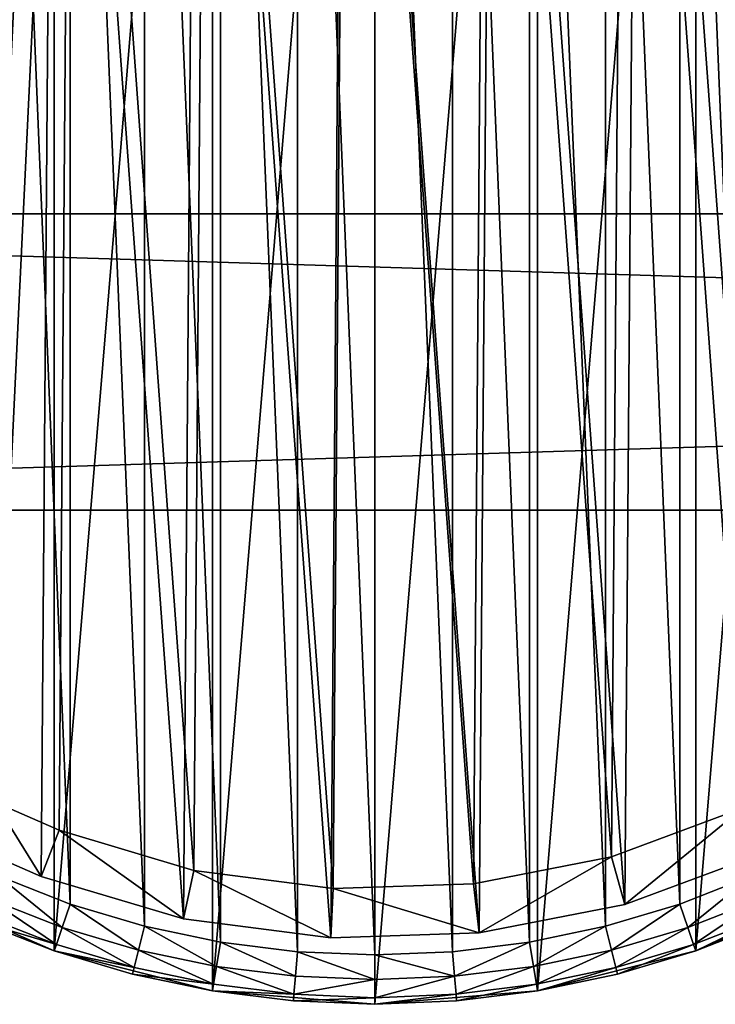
# Model space of a CAD drawing. Header units: millimetres. Extents: x 2 to 392, y -79 to 45.
# Tile 3 of 14: x 58 to 86, y -51 to -11. Entities that reach past the tile are written whole.
import ezdxf

# ---------------------------------------------------------------- set-up
doc = ezdxf.new("R2010")
doc.units = ezdxf.units.MM
doc.header["$LTSCALE"] = 25.4
doc.layers.get('0').update_dxf_attribs({"true_color": 0xff5454})

# ---------------------------------------------------------------- blocks, each defined once
blk = doc.blocks.new('PILLS-II-8264.STL')
at = {"color": 250, "true_color": 0x262626}
mesh = blk.add_polyface(dxfattribs=at)
corners = [(33.424, -1.131, 7.876), (32.337, -14.253, 7.876), (32.337, -7.647, 7.876), (33.424, -20.769, 7.876), (35.569, 5.118, 7.876), (35.569, -27.018, 7.876), (38.713, 10.928, 7.876), (38.713, -32.828, 7.876), (42.771, 16.141, 7.876), (42.771, -38.041, 7.876), (47.631, 20.616, 7.876), (47.631, -42.516, 7.876), (53.162, 24.229, 7.876), (53.162, -46.129, 7.876), (59.212, 26.883, 7.876), (59.212, -48.783, 7.876), (65.616, 28.504, 7.876), (65.616, -50.404, 7.876), (72.2, 29.05, 7.876), (72.2, -50.95, 7.876), (78.784, 28.504, 7.876), (78.784, -50.404, 7.876), (85.188, 26.883, 7.876), (85.188, -48.783, 7.876), (91.238, 24.229, 7.876), (91.238, -46.129, 7.876), (96.769, 20.616, 7.876), (96.769, -42.516, 7.876), (101.629, 16.141, 7.876), (101.629, -38.041, 7.876), (105.687, 10.928, 7.876), (105.687, -32.828, 7.876), (108.831, 5.118, 7.876), (108.831, -27.018, 7.876), (110.976, -1.131, 7.876), (110.976, -20.769, 7.876), (112.063, -7.647, 7.876), (112.063, -14.253, 7.876)]
mesh.append_faces([[corners[k] for k in face] for face in [(0, 1, 2), (35, 36, 37)]], dxfattribs={"vtx0": -1, "color": 250})
mesh.append_faces([[corners[k] for k in face] for face in [(1, 0, 3), (3, 4, 5), (5, 6, 7), (7, 8, 9), (9, 10, 11), (11, 12, 13), (13, 14, 15), (15, 16, 17), (17, 18, 19), (19, 20, 21), (21, 22, 23), (23, 24, 25), (25, 26, 27), (27, 28, 29), (29, 30, 31), (31, 32, 33), (33, 34, 35)]], dxfattribs={"vtx0": -1, "vtx1": -1, "color": 250})
mesh.append_faces([[corners[k] for k in face] for face in [(3, 0, 4), (5, 4, 6), (7, 6, 8), (9, 8, 10), (11, 10, 12), (13, 12, 14), (15, 14, 16), (17, 16, 18), (19, 18, 20), (21, 20, 22), (23, 22, 24), (25, 24, 26), (27, 26, 28), (29, 28, 30), (31, 30, 32), (33, 32, 34), (35, 34, 36)]], dxfattribs={"vtx0": -1, "vtx2": -1, "color": 250})
mesh = blk.add_polyface(dxfattribs=at)
corners = [(34.33, -14.088, 31.275), (34.33, -7.812, 31.275), (34.2, -10.95, 31.275), (34.718, -17.205, 31.275), (34.718, -4.695, 31.275), (35.363, -20.278, 31.275), (35.363, -1.622, 31.275), (36.259, -23.289, 31.275), (36.259, 1.389, 31.275), (37.401, -26.214, 31.275), (37.401, 4.314, 31.275), (38.78, -29.036, 31.275), (38.78, 7.136, 31.275), (40.388, -31.734, 31.275), (40.388, 9.834, 31.275), (42.213, -34.29, 31.275), (42.213, 12.39, 31.275), (44.242, -36.687, 31.275), (44.242, 14.787, 31.275), (46.463, -38.908, 31.275), (46.463, 17.008, 31.275), (48.86, -40.937, 31.275), (48.86, 19.037, 31.275), (51.416, -42.762, 31.275), (51.416, 20.862, 31.275), (54.114, -44.37, 31.275), (54.114, 22.47, 31.275), (56.936, -45.749, 31.275), (56.936, 23.849, 31.275), (59.861, -46.891, 31.275), (59.861, 24.991, 31.275), (62.872, -47.787, 31.275), (62.872, 25.887, 31.275), (65.945, -48.432, 31.275), (65.945, 26.532, 31.275), (69.062, -48.82, 31.275), (69.062, 26.92, 31.275), (72.2, -48.95, 31.275), (72.2, 27.05, 31.275), (75.338, -48.82, 31.275), (75.338, 26.92, 31.275), (78.455, -48.432, 31.275), (78.455, 26.532, 31.275), (81.528, -47.787, 31.275), (81.528, 25.887, 31.275), (84.539, -46.891, 31.275), (84.539, 24.991, 31.275), (87.464, -45.749, 31.275), (87.464, 23.849, 31.275), (90.286, -44.37, 31.275), (90.286, 22.47, 31.275), (92.984, -42.762, 31.275), (92.984, 20.862, 31.275), (95.54, -40.937, 31.275), (95.54, 19.037, 31.275), (97.937, -38.908, 31.275), (97.937, 17.008, 31.275), (100.158, -36.687, 31.275), (100.158, 14.787, 31.275), (102.187, -34.29, 31.275), (102.187, 12.39, 31.275), (104.012, -31.734, 31.275), (104.012, 9.834, 31.275), (105.62, -29.036, 31.275), (105.62, 7.136, 31.275), (106.999, -26.214, 31.275), (106.999, 4.314, 31.275), (108.141, -23.289, 31.275), (108.141, 1.389, 31.275), (109.037, -20.278, 31.275), (109.037, -1.622, 31.275), (109.682, -17.205, 31.275), (109.682, -4.695, 31.275), (110.07, -14.088, 31.275), (110.07, -7.812, 31.275), (110.2, -10.95, 31.275)]
mesh.append_faces([[corners[k] for k in face] for face in [(0, 1, 2), (74, 73, 75)]], dxfattribs={"vtx0": -1, "color": 250})
mesh.append_faces([[corners[k] for k in face] for face in [(1, 3, 4), (4, 5, 6), (6, 7, 8), (8, 9, 10), (10, 11, 12), (12, 13, 14), (14, 15, 16), (16, 17, 18), (18, 19, 20), (20, 21, 22), (22, 23, 24), (24, 25, 26), (26, 27, 28), (28, 29, 30), (30, 31, 32), (32, 33, 34), (34, 35, 36), (36, 37, 38), (38, 39, 40), (40, 41, 42), (42, 43, 44), (44, 45, 46), (46, 47, 48), (48, 49, 50), (50, 51, 52), (52, 53, 54), (54, 55, 56), (56, 57, 58), (58, 59, 60), (60, 61, 62), (62, 63, 64), (64, 65, 66), (66, 67, 68), (68, 69, 70), (70, 71, 72), (72, 73, 74)]], dxfattribs={"vtx0": -1, "vtx1": -1, "color": 250})
mesh.append_faces([[corners[k] for k in face] for face in [(1, 0, 3), (4, 3, 5), (6, 5, 7), (8, 7, 9), (10, 9, 11), (12, 11, 13), (14, 13, 15), (16, 15, 17), (18, 17, 19), (20, 19, 21), (22, 21, 23), (24, 23, 25), (26, 25, 27), (28, 27, 29), (30, 29, 31), (32, 31, 33), (34, 33, 35), (36, 35, 37), (38, 37, 39), (40, 39, 41), (42, 41, 43), (44, 43, 45), (46, 45, 47), (48, 47, 49), (50, 49, 51), (52, 51, 53), (54, 53, 55), (56, 55, 57), (58, 57, 59), (60, 59, 61), (62, 61, 63), (64, 63, 65), (66, 65, 67), (68, 67, 69), (70, 69, 71), (72, 71, 73)]], dxfattribs={"vtx0": -1, "vtx2": -1, "color": 250})
at = {"color": 7, "true_color": 0xffffff}
mesh = blk.add_polyface(dxfattribs=at)
corners = [(35.868, -19.61, 7.221), (34.995, -7.659, 7.221), (34.949, -13.67, 7.221), (36.005, -1.734, 7.221), (37.728, -25.326, 7.221), (37.952, 3.953, 7.221), (40.48, -30.67, 7.221), (40.786, 9.254, 7.221), (44.054, -35.503, 7.221), (44.434, 14.031, 7.221), (48.357, -39.7, 7.221), (48.801, 18.162, 7.221), (53.278, -43.152, 7.221), (53.773, 21.538, 7.221), (55.93, -44.57, 7.221), (59.223, 24.073, 7.221), (58.688, -45.77, 7.221), (64.449, -47.487, 7.221), (65.01, 25.701, 7.221), (70.41, -48.257, 7.221), (70.982, 26.38, 7.221), (76.418, -48.061, 7.221), (76.986, 26.092, 7.221), (82.316, -46.904, 7.221), (82.866, 24.845, 7.221), (87.953, -44.816, 7.221), (88.47, 22.67, 7.221), (93.181, -41.85, 7.221), (93.652, 19.625, 7.221), (97.866, -38.084, 7.221), (98.279, 15.788, 7.221), (101.886, -33.616, 7.221), (102.23, 11.258, 7.221), (105.138, -28.56, 7.221), (105.404, 6.153, 7.221), (107.536, -23.049, 7.221), (107.717, 0.606, 7.221), (109.019, -17.224, 7.221), (109.111, -5.241, 7.221), (109.549, -11.236, 7.221)]
mesh.append_faces([[corners[k] for k in face] for face in [(0, 1, 2), (38, 37, 39)]], dxfattribs={"vtx0": -1, "color": 7})
mesh.append_faces([[corners[k] for k in face] for face in [(1, 0, 3), (3, 4, 5), (5, 6, 7), (7, 8, 9), (9, 10, 11), (11, 12, 13), (13, 14, 15), (15, 17, 18), (18, 19, 20), (20, 21, 22), (22, 23, 24), (24, 25, 26), (26, 27, 28), (28, 29, 30), (30, 31, 32), (32, 33, 34), (34, 35, 36), (36, 37, 38)]], dxfattribs={"vtx0": -1, "vtx1": -1, "color": 7})
mesh.append_faces([[corners[k] for k in face] for face in [(3, 0, 4), (5, 4, 6), (7, 6, 8), (9, 8, 10), (11, 10, 12), (13, 12, 14), (15, 14, 16), (15, 16, 17), (18, 17, 19), (20, 19, 21), (22, 21, 23), (24, 23, 25), (26, 25, 27), (28, 27, 29), (30, 29, 31), (32, 31, 33), (34, 33, 35), (36, 35, 37)]], dxfattribs={"vtx0": -1, "vtx2": -1, "color": 7})
mesh = blk.add_polyface(dxfattribs=at)
corners = [(36.987, -7.836, 0.575), (37.813, -19.147, 0.575), (36.944, -13.524, 0.575), (37.943, -2.227, 0.575), (39.574, -24.556, 0.575), (39.786, 3.155, 0.575), (42.179, -29.614, 0.575), (42.468, 8.172, 0.575), (45.561, -34.188, 0.575), (45.921, 12.693, 0.575), (49.634, -38.16, 0.575), (50.054, 16.603, 0.575), (54.291, -41.428, 0.575), (54.76, 19.799, 0.575), (56.801, -42.77, 0.575), (59.918, 22.198, 0.575), (59.412, -43.906, 0.575), (64.864, -45.53, 0.575), (65.395, 23.739, 0.575), (70.506, -46.259, 0.575), (71.047, 24.381, 0.575), (76.192, -46.074, 0.575), (76.73, 24.109, 0.575), (81.775, -44.979, 0.575), (82.295, 22.928, 0.575), (87.109, -43.002, 0.575), (87.599, 20.87, 0.575), (92.058, -40.195, 0.575), (92.503, 17.988, 0.575), (96.492, -36.631, 0.575), (96.882, 14.356, 0.575), (100.297, -32.402, 0.575), (100.622, 10.069, 0.575), (103.374, -27.617, 0.575), (103.626, 5.238, 0.575), (105.644, -22.401, 0.575), (105.816, -0.013, 0.575), (107.048, -16.888, 0.575), (107.135, -5.547, 0.575), (107.549, -11.221, 0.575)]
mesh.append_faces([[corners[k] for k in face] for face in [(0, 1, 2), (37, 38, 39)]], dxfattribs={"vtx0": -1, "color": 7})
mesh.append_faces([[corners[k] for k in face] for face in [(1, 3, 4), (4, 5, 6), (6, 7, 8), (8, 9, 10), (10, 11, 12), (12, 13, 14), (14, 15, 16), (16, 15, 17), (17, 18, 19), (19, 20, 21), (21, 22, 23), (23, 24, 25), (25, 26, 27), (27, 28, 29), (29, 30, 31), (31, 32, 33), (33, 34, 35), (35, 36, 37)]], dxfattribs={"vtx0": -1, "vtx1": -1, "color": 7})
mesh.append_faces([[corners[k] for k in face] for face in [(1, 0, 3), (4, 3, 5), (6, 5, 7), (8, 7, 9), (10, 9, 11), (12, 11, 13), (14, 13, 15), (17, 15, 18), (19, 18, 20), (21, 20, 22), (23, 22, 24), (25, 24, 26), (27, 26, 28), (29, 28, 30), (31, 30, 32), (33, 32, 34), (35, 34, 36), (37, 36, 38)]], dxfattribs={"vtx0": -1, "vtx2": -1, "color": 7})
at = {"color": 250, "true_color": 0x262626}
mesh = blk.add_polyface(dxfattribs=at)
corners = [(392.2, -30.95, 41.276), (2.2, -18.95, 41.276), (2.2, -30.95, 41.276), (392.2, -18.95, 41.276)]
mesh.append_faces([[corners[k] for k in face] for face in [(0, 1, 2), (1, 0, 3)]], dxfattribs={"vtx0": -1, "color": 250})
mesh = blk.add_polyface(dxfattribs=at)
corners = [(2.2, -18.95, 41.276), (392.2, -18.95, 31.275), (2.2, -18.95, 31.275), (392.2, -18.95, 41.276)]
mesh.append_faces([[corners[k] for k in face] for face in [(0, 1, 2), (1, 0, 3)]], dxfattribs={"vtx0": -1, "color": 250})
mesh = blk.add_polyface(dxfattribs=at)
corners = [(392.2, -18.95, 31.275), (2.2, -30.95, 31.275), (2.2, -18.95, 31.275), (392.2, -30.95, 31.275)]
mesh.append_faces([[corners[k] for k in face] for face in [(0, 1, 2), (1, 0, 3)]], dxfattribs={"vtx0": -1, "color": 250})
mesh = blk.add_polyface(dxfattribs=at)
corners = [(392.2, -30.95, 41.276), (2.2, -30.95, 31.275), (392.2, -30.95, 31.275), (2.2, -30.95, 41.276)]
mesh.append_faces([[corners[k] for k in face] for face in [(0, 1, 2), (1, 0, 3)]], dxfattribs={"vtx0": -1, "color": 250})
at = {"color": 7, "true_color": 0xffffff}
mesh = blk.add_polyface(dxfattribs=at)
corners = [(56.801, -42.77, 0.575), (58.688, -45.77, 2.575), (55.93, -44.57, 2.575), (59.412, -43.906, 0.575)]
mesh.append_faces([[corners[k] for k in face] for face in [(0, 1, 2), (1, 0, 3)]], dxfattribs={"vtx0": -1, "color": 7})
mesh = blk.add_polyface(dxfattribs=at)
corners = [(87.109, -43.002, 0.575), (82.316, -46.904, 2.575), (81.775, -44.979, 0.575), (87.953, -44.816, 2.575)]
mesh.append_faces([[corners[k] for k in face] for face in [(0, 1, 2), (1, 0, 3)]], dxfattribs={"vtx0": -1, "color": 7})
mesh = blk.add_polyface(dxfattribs=at)
corners = [(59.412, -43.906, 0.575), (64.449, -47.487, 2.575), (58.688, -45.77, 2.575), (64.864, -45.53, 0.575)]
mesh.append_faces([[corners[k] for k in face] for face in [(0, 1, 2), (1, 0, 3)]], dxfattribs={"vtx0": -1, "color": 7})
mesh = blk.add_polyface(dxfattribs=at)
corners = [(58.688, -45.77, 7.221), (55.93, -44.57, 2.575), (58.688, -45.77, 2.575), (55.93, -44.57, 7.221)]
mesh.append_faces([[corners[k] for k in face] for face in [(0, 1, 2), (1, 0, 3)]], dxfattribs={"vtx0": -1, "color": 7})
mesh = blk.add_polyface(dxfattribs=at)
corners = [(81.775, -44.979, 0.575), (76.418, -48.061, 2.575), (76.192, -46.074, 0.575), (82.316, -46.904, 2.575)]
mesh.append_faces([[corners[k] for k in face] for face in [(0, 1, 2), (1, 0, 3)]], dxfattribs={"vtx0": -1, "color": 7})
mesh = blk.add_polyface(dxfattribs=at)
corners = [(87.953, -44.816, 7.221), (82.316, -46.904, 2.575), (87.953, -44.816, 2.575), (82.316, -46.904, 7.221)]
mesh.append_faces([[corners[k] for k in face] for face in [(0, 1, 2), (1, 0, 3)]], dxfattribs={"vtx0": -1, "color": 7})
at = {"color": 250, "true_color": 0x262626}
mesh = blk.add_polyface(dxfattribs=at)
corners = [(59.537, -47.837, 31.008), (56.936, -45.749, 31.275), (56.534, -46.665, 31.008), (59.861, -46.891, 31.275)]
mesh.append_faces([[corners[k] for k in face] for face in [(0, 1, 2), (1, 0, 3)]], dxfattribs={"vtx0": -1, "color": 250})
at = {"color": 7, "true_color": 0xffffff}
mesh = blk.add_polyface(dxfattribs=at)
corners = [(64.449, -47.487, 7.221), (58.688, -45.77, 2.575), (64.449, -47.487, 2.575), (58.688, -45.77, 7.221)]
mesh.append_faces([[corners[k] for k in face] for face in [(0, 1, 2), (1, 0, 3)]], dxfattribs={"vtx0": -1, "color": 7})
mesh = blk.add_polyface(dxfattribs=at)
corners = [(64.864, -45.53, 0.575), (70.41, -48.257, 2.575), (64.449, -47.487, 2.575), (70.506, -46.259, 0.575)]
mesh.append_faces([[corners[k] for k in face] for face in [(0, 1, 2), (1, 0, 3)]], dxfattribs={"vtx0": -1, "color": 7})
at = {"color": 250, "true_color": 0x262626}
mesh = blk.add_polyface(dxfattribs=at)
corners = [(84.863, -47.837, 31.008), (87.464, -45.749, 31.275), (84.539, -46.891, 31.275), (87.866, -46.665, 31.008)]
mesh.append_faces([[corners[k] for k in face] for face in [(0, 1, 2), (1, 0, 3)]], dxfattribs={"vtx0": -1, "color": 250})
mesh = blk.add_polyface(dxfattribs=at)
corners = [(56.132, -47.581, 29.275), (53.162, -46.129, 7.876), (59.212, -48.783, 7.876)]
mesh.append_faces([[corners[k] for k in face] for face in [(0, 1, 2)]], dxfattribs={"color": 250})
at = {"color": 7, "true_color": 0xffffff}
mesh = blk.add_polyface(dxfattribs=at)
corners = [(76.418, -48.061, 2.575), (70.506, -46.259, 0.575), (76.192, -46.074, 0.575), (70.41, -48.257, 2.575)]
mesh.append_faces([[corners[k] for k in face] for face in [(0, 1, 2), (1, 0, 3)]], dxfattribs={"vtx0": -1, "color": 7})
at = {"color": 250, "true_color": 0x262626}
mesh = blk.add_polyface(dxfattribs=at)
corners = [(88.268, -47.581, 29.275), (85.188, -48.783, 7.876), (91.238, -46.129, 7.876)]
mesh.append_faces([[corners[k] for k in face] for face in [(0, 1, 2)]], dxfattribs={"color": 250})
mesh = blk.add_polyface(dxfattribs=at)
corners = [(59.299, -48.529, 30.275), (56.534, -46.665, 31.008), (56.24, -47.336, 30.275), (59.537, -47.837, 31.008)]
mesh.append_faces([[corners[k] for k in face] for face in [(0, 1, 2), (1, 0, 3)]], dxfattribs={"vtx0": -1, "color": 250})
mesh = blk.add_polyface(dxfattribs=at)
corners = [(62.626, -48.757, 31.008), (59.861, -46.891, 31.275), (59.537, -47.837, 31.008), (62.872, -47.787, 31.275)]
mesh.append_faces([[corners[k] for k in face] for face in [(0, 1, 2), (1, 0, 3)]], dxfattribs={"vtx0": -1, "color": 250})
at = {"color": 7, "true_color": 0xffffff}
mesh = blk.add_polyface(dxfattribs=at)
corners = [(82.316, -46.904, 7.221), (76.418, -48.061, 2.575), (82.316, -46.904, 2.575), (76.418, -48.061, 7.221)]
mesh.append_faces([[corners[k] for k in face] for face in [(0, 1, 2), (1, 0, 3)]], dxfattribs={"vtx0": -1, "color": 7})
at = {"color": 250, "true_color": 0x262626}
mesh = blk.add_polyface(dxfattribs=at)
corners = [(81.774, -48.757, 31.008), (84.539, -46.891, 31.275), (81.528, -47.787, 31.275), (84.863, -47.837, 31.008)]
mesh.append_faces([[corners[k] for k in face] for face in [(0, 1, 2), (1, 0, 3)]], dxfattribs={"vtx0": -1, "color": 250})
mesh = blk.add_polyface(dxfattribs=at)
corners = [(85.101, -48.529, 30.275), (87.866, -46.665, 31.008), (84.863, -47.837, 31.008), (88.16, -47.336, 30.275)]
mesh.append_faces([[corners[k] for k in face] for face in [(0, 1, 2), (1, 0, 3)]], dxfattribs={"vtx0": -1, "color": 250})
mesh = blk.add_polyface(dxfattribs=at)
corners = [(59.299, -48.529, 30.275), (56.132, -47.581, 29.275), (59.212, -48.783, 29.275), (56.24, -47.336, 30.275)]
mesh.append_faces([[corners[k] for k in face] for face in [(0, 1, 2), (1, 0, 3)]], dxfattribs={"vtx0": -1, "color": 250})
mesh = blk.add_polyface(dxfattribs=at)
corners = [(88.16, -47.336, 30.275), (85.188, -48.783, 29.275), (88.268, -47.581, 29.275), (85.101, -48.529, 30.275)]
mesh.append_faces([[corners[k] for k in face] for face in [(0, 1, 2), (1, 0, 3)]], dxfattribs={"vtx0": -1, "color": 250})
mesh = blk.add_polyface(dxfattribs=at)
corners = [(56.132, -47.581, 29.275), (59.212, -48.783, 7.876), (59.212, -48.783, 29.275)]
mesh.append_faces([[corners[k] for k in face] for face in [(0, 1, 2)]], dxfattribs={"color": 250})
mesh = blk.add_polyface(dxfattribs=at)
corners = [(62.446, -49.466, 30.275), (59.537, -47.837, 31.008), (59.299, -48.529, 30.275), (62.626, -48.757, 31.008)]
mesh.append_faces([[corners[k] for k in face] for face in [(0, 1, 2), (1, 0, 3)]], dxfattribs={"vtx0": -1, "color": 250})
mesh = blk.add_polyface(dxfattribs=at)
corners = [(65.781, -49.418, 31.008), (62.872, -47.787, 31.275), (62.626, -48.757, 31.008), (65.945, -48.432, 31.275)]
mesh.append_faces([[corners[k] for k in face] for face in [(0, 1, 2), (1, 0, 3)]], dxfattribs={"vtx0": -1, "color": 250})
at = {"color": 7, "true_color": 0xffffff}
mesh = blk.add_polyface(dxfattribs=at)
corners = [(70.41, -48.257, 7.221), (64.449, -47.487, 2.575), (70.41, -48.257, 2.575), (64.449, -47.487, 7.221)]
mesh.append_faces([[corners[k] for k in face] for face in [(0, 1, 2), (1, 0, 3)]], dxfattribs={"vtx0": -1, "color": 7})
at = {"color": 250, "true_color": 0x262626}
mesh = blk.add_polyface(dxfattribs=at)
corners = [(78.619, -49.418, 31.008), (81.528, -47.787, 31.275), (78.455, -48.432, 31.275), (81.774, -48.757, 31.008)]
mesh.append_faces([[corners[k] for k in face] for face in [(0, 1, 2), (1, 0, 3)]], dxfattribs={"vtx0": -1, "color": 250})
mesh = blk.add_polyface(dxfattribs=at)
corners = [(81.954, -49.466, 30.275), (84.863, -47.837, 31.008), (81.774, -48.757, 31.008), (85.101, -48.529, 30.275)]
mesh.append_faces([[corners[k] for k in face] for face in [(0, 1, 2), (1, 0, 3)]], dxfattribs={"vtx0": -1, "color": 250})
mesh = blk.add_polyface(dxfattribs=at)
corners = [(85.188, -48.783, 29.275), (85.188, -48.783, 7.876), (88.268, -47.581, 29.275)]
mesh.append_faces([[corners[k] for k in face] for face in [(0, 1, 2)]], dxfattribs={"color": 250})
at = {"color": 7, "true_color": 0xffffff}
mesh = blk.add_polyface(dxfattribs=at)
corners = [(76.418, -48.061, 7.221), (70.41, -48.257, 2.575), (76.418, -48.061, 2.575), (70.41, -48.257, 7.221)]
mesh.append_faces([[corners[k] for k in face] for face in [(0, 1, 2), (1, 0, 3)]], dxfattribs={"vtx0": -1, "color": 7})
at = {"color": 250, "true_color": 0x262626}
mesh = blk.add_polyface(dxfattribs=at)
corners = [(62.446, -49.466, 30.275), (59.212, -48.783, 29.275), (62.381, -49.726, 29.275), (59.299, -48.529, 30.275)]
mesh.append_faces([[corners[k] for k in face] for face in [(0, 1, 2), (1, 0, 3)]], dxfattribs={"vtx0": -1, "color": 250})
mesh = blk.add_polyface(dxfattribs=at)
corners = [(68.979, -49.817, 31.008), (65.945, -48.432, 31.275), (65.781, -49.418, 31.008), (69.062, -48.82, 31.275)]
mesh.append_faces([[corners[k] for k in face] for face in [(0, 1, 2), (1, 0, 3)]], dxfattribs={"vtx0": -1, "color": 250})
mesh = blk.add_polyface(dxfattribs=at)
corners = [(75.421, -49.817, 31.008), (78.455, -48.432, 31.275), (75.338, -48.82, 31.275), (78.619, -49.418, 31.008)]
mesh.append_faces([[corners[k] for k in face] for face in [(0, 1, 2), (1, 0, 3)]], dxfattribs={"vtx0": -1, "color": 250})
mesh = blk.add_polyface(dxfattribs=at)
corners = [(85.101, -48.529, 30.275), (82.019, -49.726, 29.275), (85.188, -48.783, 29.275), (81.954, -49.466, 30.275)]
mesh.append_faces([[corners[k] for k in face] for face in [(0, 1, 2), (1, 0, 3)]], dxfattribs={"vtx0": -1, "color": 250})
mesh = blk.add_polyface(dxfattribs=at)
corners = [(62.381, -49.726, 29.275), (59.212, -48.783, 7.876), (65.616, -50.404, 7.876)]
mesh.append_faces([[corners[k] for k in face] for face in [(0, 1, 2)]], dxfattribs={"color": 250})
mesh = blk.add_polyface(dxfattribs=at)
corners = [(59.212, -48.783, 29.275), (59.212, -48.783, 7.876), (62.381, -49.726, 29.275)]
mesh.append_faces([[corners[k] for k in face] for face in [(0, 1, 2)]], dxfattribs={"color": 250})
mesh = blk.add_polyface(dxfattribs=at)
corners = [(65.66, -50.14, 30.275), (62.626, -48.757, 31.008), (62.446, -49.466, 30.275), (65.781, -49.418, 31.008)]
mesh.append_faces([[corners[k] for k in face] for face in [(0, 1, 2), (1, 0, 3)]], dxfattribs={"vtx0": -1, "color": 250})
mesh = blk.add_polyface(dxfattribs=at)
corners = [(72.2, -49.95, 31.008), (69.062, -48.82, 31.275), (68.979, -49.817, 31.008), (72.2, -48.95, 31.275)]
mesh.append_faces([[corners[k] for k in face] for face in [(0, 1, 2), (1, 0, 3)]], dxfattribs={"vtx0": -1, "color": 250})
mesh = blk.add_polyface(dxfattribs=at)
corners = [(75.421, -49.817, 31.008), (72.2, -48.95, 31.275), (72.2, -49.95, 31.008), (75.338, -48.82, 31.275)]
mesh.append_faces([[corners[k] for k in face] for face in [(0, 1, 2), (1, 0, 3)]], dxfattribs={"vtx0": -1, "color": 250})
mesh = blk.add_polyface(dxfattribs=at)
corners = [(78.74, -50.14, 30.275), (81.774, -48.757, 31.008), (78.619, -49.418, 31.008), (81.954, -49.466, 30.275)]
mesh.append_faces([[corners[k] for k in face] for face in [(0, 1, 2), (1, 0, 3)]], dxfattribs={"vtx0": -1, "color": 250})
mesh = blk.add_polyface(dxfattribs=at)
corners = [(82.019, -49.726, 29.275), (78.784, -50.404, 7.876), (85.188, -48.783, 7.876)]
mesh.append_faces([[corners[k] for k in face] for face in [(0, 1, 2)]], dxfattribs={"color": 250})
mesh = blk.add_polyface(dxfattribs=at)
corners = [(82.019, -49.726, 29.275), (85.188, -48.783, 7.876), (85.188, -48.783, 29.275)]
mesh.append_faces([[corners[k] for k in face] for face in [(0, 1, 2)]], dxfattribs={"color": 250})
mesh = blk.add_polyface(dxfattribs=at)
corners = [(68.919, -50.546, 30.275), (65.781, -49.418, 31.008), (65.66, -50.14, 30.275), (68.979, -49.817, 31.008)]
mesh.append_faces([[corners[k] for k in face] for face in [(0, 1, 2), (1, 0, 3)]], dxfattribs={"vtx0": -1, "color": 250})
mesh = blk.add_polyface(dxfattribs=at)
corners = [(75.481, -50.546, 30.275), (78.619, -49.418, 31.008), (75.421, -49.817, 31.008), (78.74, -50.14, 30.275)]
mesh.append_faces([[corners[k] for k in face] for face in [(0, 1, 2), (1, 0, 3)]], dxfattribs={"vtx0": -1, "color": 250})
mesh = blk.add_polyface(dxfattribs=at)
corners = [(65.66, -50.14, 30.275), (62.381, -49.726, 29.275), (65.616, -50.404, 29.275), (62.446, -49.466, 30.275)]
mesh.append_faces([[corners[k] for k in face] for face in [(0, 1, 2), (1, 0, 3)]], dxfattribs={"vtx0": -1, "color": 250})
mesh = blk.add_polyface(dxfattribs=at)
corners = [(62.381, -49.726, 29.275), (65.616, -50.404, 7.876), (65.616, -50.404, 29.275)]
mesh.append_faces([[corners[k] for k in face] for face in [(0, 1, 2)]], dxfattribs={"color": 250})
mesh = blk.add_polyface(dxfattribs=at)
corners = [(72.2, -49.95, 31.008), (68.919, -50.546, 30.275), (72.2, -50.682, 30.275), (68.979, -49.817, 31.008)]
mesh.append_faces([[corners[k] for k in face] for face in [(0, 1, 2), (1, 0, 3)]], dxfattribs={"vtx0": -1, "color": 250})
mesh = blk.add_polyface(dxfattribs=at)
corners = [(75.421, -49.817, 31.008), (72.2, -50.682, 30.275), (75.481, -50.546, 30.275), (72.2, -49.95, 31.008)]
mesh.append_faces([[corners[k] for k in face] for face in [(0, 1, 2), (1, 0, 3)]], dxfattribs={"vtx0": -1, "color": 250})
mesh = blk.add_polyface(dxfattribs=at)
corners = [(81.954, -49.466, 30.275), (78.784, -50.404, 29.275), (82.019, -49.726, 29.275), (78.74, -50.14, 30.275)]
mesh.append_faces([[corners[k] for k in face] for face in [(0, 1, 2), (1, 0, 3)]], dxfattribs={"vtx0": -1, "color": 250})
mesh = blk.add_polyface(dxfattribs=at)
corners = [(78.784, -50.404, 29.275), (78.784, -50.404, 7.876), (82.019, -49.726, 29.275)]
mesh.append_faces([[corners[k] for k in face] for face in [(0, 1, 2)]], dxfattribs={"color": 250})
mesh = blk.add_polyface(dxfattribs=at)
corners = [(68.919, -50.546, 30.275), (65.616, -50.404, 29.275), (68.897, -50.813, 29.275), (65.66, -50.14, 30.275)]
mesh.append_faces([[corners[k] for k in face] for face in [(0, 1, 2), (1, 0, 3)]], dxfattribs={"vtx0": -1, "color": 250})
mesh = blk.add_polyface(dxfattribs=at)
corners = [(78.74, -50.14, 30.275), (75.503, -50.813, 29.275), (78.784, -50.404, 29.275), (75.481, -50.546, 30.275)]
mesh.append_faces([[corners[k] for k in face] for face in [(0, 1, 2), (1, 0, 3)]], dxfattribs={"vtx0": -1, "color": 250})
mesh = blk.add_polyface(dxfattribs=at)
corners = [(68.897, -50.813, 29.275), (65.616, -50.404, 7.876), (72.2, -50.95, 7.876)]
mesh.append_faces([[corners[k] for k in face] for face in [(0, 1, 2)]], dxfattribs={"color": 250})
mesh = blk.add_polyface(dxfattribs=at)
corners = [(65.616, -50.404, 29.275), (65.616, -50.404, 7.876), (68.897, -50.813, 29.275)]
mesh.append_faces([[corners[k] for k in face] for face in [(0, 1, 2)]], dxfattribs={"color": 250})
mesh = blk.add_polyface(dxfattribs=at)
corners = [(72.2, -50.682, 30.275), (68.897, -50.813, 29.275), (72.2, -50.95, 29.275), (68.919, -50.546, 30.275)]
mesh.append_faces([[corners[k] for k in face] for face in [(0, 1, 2), (1, 0, 3)]], dxfattribs={"vtx0": -1, "color": 250})
mesh = blk.add_polyface(dxfattribs=at)
corners = [(75.503, -50.813, 29.275), (72.2, -50.95, 7.876), (78.784, -50.404, 7.876)]
mesh.append_faces([[corners[k] for k in face] for face in [(0, 1, 2)]], dxfattribs={"color": 250})
mesh = blk.add_polyface(dxfattribs=at)
corners = [(75.481, -50.546, 30.275), (72.2, -50.95, 29.275), (75.503, -50.813, 29.275), (72.2, -50.682, 30.275)]
mesh.append_faces([[corners[k] for k in face] for face in [(0, 1, 2), (1, 0, 3)]], dxfattribs={"vtx0": -1, "color": 250})
mesh = blk.add_polyface(dxfattribs=at)
corners = [(75.503, -50.813, 29.275), (78.784, -50.404, 7.876), (78.784, -50.404, 29.275)]
mesh.append_faces([[corners[k] for k in face] for face in [(0, 1, 2)]], dxfattribs={"color": 250})
mesh = blk.add_polyface(dxfattribs=at)
corners = [(68.897, -50.813, 29.275), (72.2, -50.95, 7.876), (72.2, -50.95, 29.275)]
mesh.append_faces([[corners[k] for k in face] for face in [(0, 1, 2)]], dxfattribs={"color": 250})
mesh = blk.add_polyface(dxfattribs=at)
corners = [(72.2, -50.95, 29.275), (72.2, -50.95, 7.876), (75.503, -50.813, 29.275)]
mesh.append_faces([[corners[k] for k in face] for face in [(0, 1, 2)]], dxfattribs={"color": 250})

msp = doc.modelspace()

# ---------------------------------------------------------------- block references
at = {"color": 0}
msp.add_blockref('PILLS-II-8264.STL', (0, 0), dxfattribs=at)

doc.saveas('drawing.dxf')
